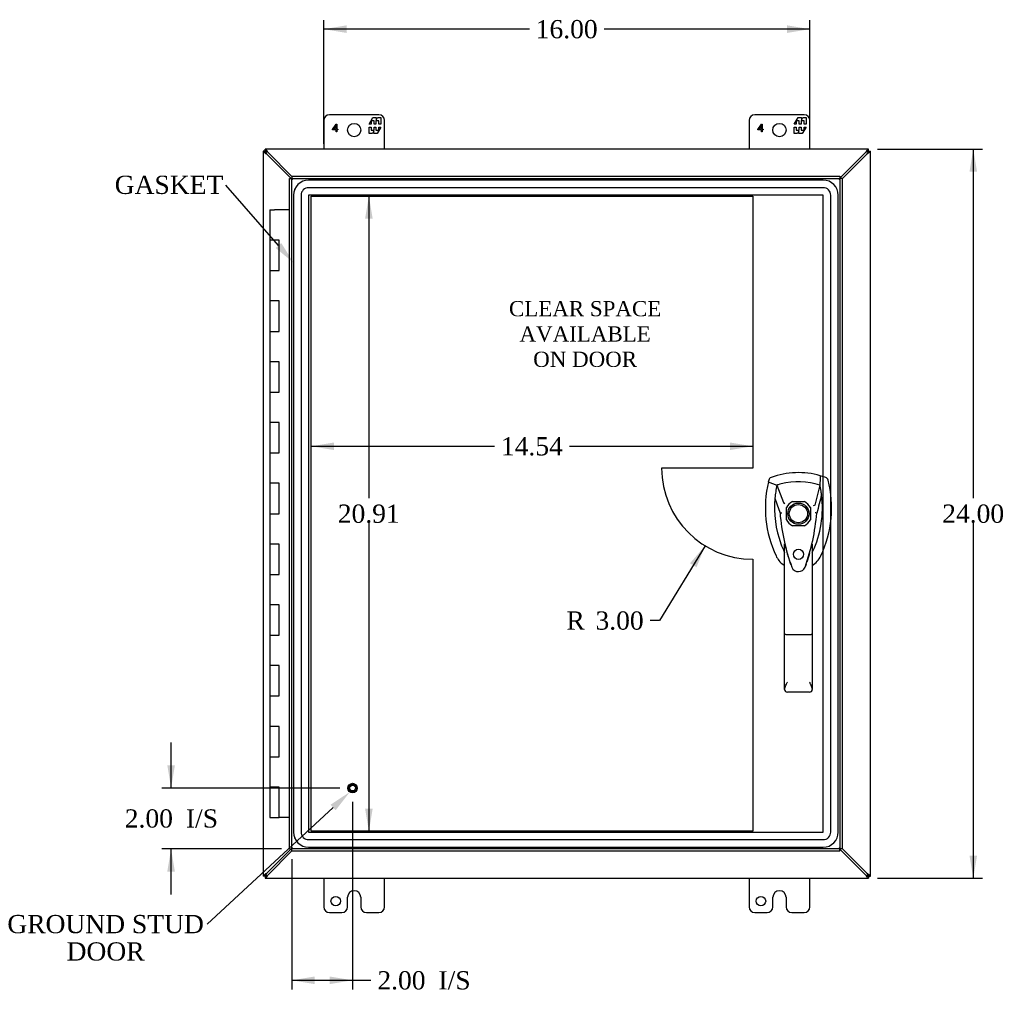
# Model space of a CAD drawing. Header units: inches. Extents: x 1 to 150, y -1 to 99.
# Tile 3 of 10: x 23 to 56, y 37 to 70. Entities that reach past the tile are written whole.
import ezdxf
from ezdxf import colors
from ezdxf.entities.mleader import LeaderData, LeaderLine
from ezdxf.enums import TextEntityAlignment as Align
from ezdxf.lldxf.tags import DXFTag
from ezdxf.math import Vec2, Vec3

# ---------------------------------------------------------------- set-up
doc = ezdxf.new("R2010")
doc.units = ezdxf.units.IN
doc.header["$MEASUREMENT"] = 0
for name, color, linetype in [('COM48564', 7, 'Continuous'), ('COM70220', 7, 'Continuous'), ('COM70653-2', 7, 'Continuous'), ('Default', 7, 'Continuous'), ('DV5_Default', 7, 'Continuous'), ('FET07720', 7, 'Continuous'), ('HAN86294', 7, 'Continuous'), ('HNG10620-20B', 7, 'Continuous'), ('HNG10620-20C', 7, 'Continuous'), ('STD26258', 7, 'Continuous')]:
    doc.layers.add(name, color=color, linetype=linetype)
doc.styles.add('SEACAD_Times_New_Roman', font='times.ttf')
tags = doc.linetypes.add('HIDDEN2', pattern=[0.1875, 0.125, -0.0625]).pattern_tags.tags
tags[6:7] = [DXFTag(74, 4), DXFTag(75, 0), DXFTag(340, '0'), DXFTag(46, 0.0), DXFTag(50, 0.0), DXFTag(44, 0.0), DXFTag(45, 0.0)]
tags[4:5] = [DXFTag(74, 4), DXFTag(75, 0), DXFTag(340, '0'), DXFTag(46, 0.0), DXFTag(50, 0.0), DXFTag(44, 0.0), DXFTag(45, 0.0)]
doc.dimstyles.new('HAMMOND_(STH_-_120x80)', dxfattribs={"dimtxt": 0.6, "dimasz": 0.75, "dimexe": 0.3, "dimexo": 0.3, "dimgap": 0.15, "dimtad": 0, "dimtih": 1, "dimtoh": 1, "dimzin": 0, "dimdsep": 46, "dimtxsty": 'SEACAD_Times_New_Roman', "dimblk1": '_SE_FILLED', "dimblk2": '_SE_FILLED', "dimsah": 1, "dimcen": 0.3, "dimadec": 0, "dimazin": 0, "dimtfac": 0.8, "dimtofl": 0, "dimtmove": 0, "dimatfit": 3, "dimfxl": 1, "dimtolj": 1, "dimtzin": 0, "dimarcsym": 0})

# ---------------------------------------------------------------- blocks, each defined once
blk = doc.blocks.new('SE4')
at = {"layer": 'COM48564', "color": 7, "linetype": 'Continuous'}
for p, q in [((31.48, 65.189), (31.48, 65.183)), ((31.552, 65.189), (31.48, 65.189)), ((31.552, 65.183), (31.48, 65.183)), ((31.48, 65.183), (31.48, 41.339)), ((31.552, 65.189), (31.552, 65.261)), ((31.558, 65.261), (31.552, 65.261)), ((31.552, 65.183), (31.552, 65.189)), ((31.552, 65.189), (31.558, 65.189)), ((31.552, 65.189), (31.554, 65.187)), ((31.552, 65.189), (31.554, 65.187)), ((31.569, 65.172), (31.555, 65.187)), ((31.569, 65.172), (31.555, 65.187)), ((31.558, 65.189), (31.558, 65.261)), ((51.402, 65.261), (31.558, 65.261)), ((31.569, 65.172), (31.588, 65.153)), ((31.569, 65.172), (31.588, 65.153)), ((51.391, 65.172), (51.372, 65.153)), ((51.391, 65.172), (51.372, 65.153)), ((51.391, 65.172), (51.406, 65.187)), ((51.391, 65.172), (51.406, 65.187)), ((51.408, 65.261), (51.402, 65.261)), ((51.402, 65.189), (51.402, 65.261)), ((51.402, 65.189), (51.408, 65.189)), ((51.408, 65.189), (51.406, 65.187)), ((51.408, 65.189), (51.406, 65.187)), ((51.408, 65.189), (51.408, 65.261)), ((51.408, 65.189), (51.48, 65.189)), ((51.408, 65.189), (51.408, 65.183)), ((51.408, 65.183), (51.48, 65.183)), ((51.48, 65.183), (51.48, 65.189)), ((51.48, 41.339), (51.48, 65.183)), ((31.588, 65.106), (32.403, 64.292)), ((32.427, 64.361), (31.635, 65.153)), ((51.325, 65.153), (50.471, 64.299)), ((50.543, 64.277), (51.372, 65.106)), ((32.403, 42.231), (31.588, 41.416)), ((31.635, 41.369), (32.427, 42.161)), ((50.471, 42.223), (51.325, 41.369)), ((51.372, 41.416), (50.543, 42.245)), ((31.552, 41.339), (31.48, 41.339)), ((31.48, 41.339), (31.48, 41.333)), ((31.552, 41.333), (31.48, 41.333)), ((31.552, 41.333), (31.552, 41.339)), ((31.552, 41.333), (31.554, 41.335)), ((31.552, 41.333), (31.554, 41.335)), ((31.558, 41.333), (31.552, 41.333)), ((31.552, 41.333), (31.552, 41.261)), ((31.552, 41.261), (31.558, 41.261)), ((31.569, 41.35), (31.555, 41.336)), ((31.569, 41.35), (31.555, 41.336)), ((31.558, 41.333), (31.558, 41.261)), ((31.558, 41.261), (51.402, 41.261)), ((31.569, 41.35), (31.588, 41.369)), ((31.569, 41.35), (31.588, 41.369)), ((51.391, 41.35), (51.372, 41.369)), ((51.391, 41.35), (51.372, 41.369)), ((51.391, 41.35), (51.406, 41.336)), ((51.391, 41.35), (51.406, 41.336)), ((51.402, 41.333), (51.402, 41.261)), ((51.408, 41.333), (51.402, 41.333)), ((51.402, 41.261), (51.408, 41.261)), ((51.408, 41.333), (51.406, 41.335)), ((51.408, 41.333), (51.406, 41.335)), ((51.408, 41.339), (51.408, 41.333)), ((51.408, 41.339), (51.48, 41.339)), ((51.408, 41.333), (51.48, 41.333)), ((51.408, 41.333), (51.408, 41.261)), ((51.48, 41.333), (51.48, 41.339))]:
    blk.add_line(p, q, dxfattribs=at)
for centre, radius, start, end in [((31.796, 65.537), 0.479, 232.0287, 244.2304), ((31.846, 65.279), 0.311, 202.5678, 213.8272), ((31.204, 64.945), 0.479, 25.7696, 37.9713), ((31.462, 64.895), 0.311, 56.1728, 67.4323), ((51.756, 64.945), 0.479, 142.0287, 154.2304), ((51.498, 64.895), 0.311, 112.5678, 123.8272), ((51.164, 65.537), 0.479, 295.7696, 307.9713), ((51.114, 65.279), 0.311, 326.1728, 337.4322), ((31.796, 40.985), 0.479, 115.7696, 127.9713), ((31.846, 41.243), 0.311, 146.1728, 157.4323), ((31.204, 41.577), 0.479, 322.0287, 334.2304), ((31.462, 41.627), 0.311, 292.5678, 303.8272), ((51.756, 41.577), 0.479, 205.7696, 217.9713), ((51.498, 41.627), 0.311, 236.1728, 247.4322), ((51.164, 40.985), 0.479, 52.0287, 64.2304), ((51.114, 41.243), 0.311, 22.5678, 33.8272)]:
    blk.add_arc(centre, radius, start, end, dxfattribs=at)
for points, knots in [([(31.48, 65.183), (31.48, 65.181), (31.483, 65.178), (31.49, 65.17), (31.496, 65.165), (31.502, 65.16)], [0, 0, 0, 0, 0.5, 0.5, 1, 1, 1, 1]), ([(31.552, 65.183), (31.552, 65.183), (31.552, 65.181), (31.553, 65.179), (31.553, 65.176), (31.554, 65.174), (31.555, 65.171), (31.557, 65.167), (31.558, 65.164), (31.559, 65.161), (31.559, 65.16)], [0, 0, 0, 0, 0.113673, 0.230274, 0.350025, 0.473088, 0.599577, 0.729554, 0.863038, 1, 1, 1, 1]), ([(31.569, 65.172), (31.567, 65.17), (31.565, 65.169), (31.562, 65.169), (31.561, 65.169), (31.559, 65.17), (31.558, 65.171), (31.556, 65.174), (31.556, 65.176), (31.554, 65.182), (31.554, 65.184), (31.554, 65.187)], [0, 0, 0, 0, 0.25, 0.25, 0.375, 0.375, 0.5, 0.5, 0.75, 0.75, 1, 1, 1, 1]), ([(31.554, 65.187), (31.557, 65.187), (31.56, 65.187), (31.565, 65.186), (31.567, 65.185), (31.571, 65.182), (31.573, 65.181), (31.573, 65.176), (31.571, 65.174), (31.569, 65.172)], [0, 0, 0, 0, 0.25, 0.25, 0.5, 0.5, 0.75, 0.75, 1, 1, 1, 1]), ([(31.582, 65.24), (31.576, 65.245), (31.572, 65.251), (31.564, 65.259), (31.56, 65.261), (31.558, 65.261)], [0, 0, 0, 0, 0.5, 0.5, 1, 1, 1, 1]), ([(31.582, 65.182), (31.58, 65.182), (31.578, 65.183), (31.574, 65.185), (31.571, 65.186), (31.568, 65.187), (31.565, 65.188), (31.562, 65.189), (31.56, 65.189), (31.559, 65.189), (31.558, 65.189)], [0, 0, 0, 0, 0.136962, 0.270446, 0.400423, 0.526912, 0.649975, 0.769726, 0.886327, 1, 1, 1, 1]), ([(51.402, 65.261), (51.4, 65.261), (51.397, 65.259), (51.389, 65.251), (51.384, 65.245), (51.379, 65.24)], [0, 0, 0, 0, 0.5, 0.5, 1, 1, 1, 1]), ([(51.402, 65.189), (51.402, 65.189), (51.4, 65.189), (51.398, 65.189), (51.395, 65.188), (51.393, 65.187), (51.389, 65.186), (51.386, 65.185), (51.383, 65.183), (51.38, 65.182), (51.379, 65.182)], [0, 0, 0, 0, 0.113673, 0.230274, 0.350025, 0.473088, 0.599577, 0.729554, 0.863038, 1, 1, 1, 1]), ([(51.391, 65.172), (51.389, 65.174), (51.388, 65.176), (51.388, 65.181), (51.389, 65.182), (51.393, 65.185), (51.395, 65.186), (51.401, 65.187), (51.403, 65.187), (51.406, 65.187)], [0, 0, 0, 0, 0.25, 0.25, 0.5, 0.5, 0.75, 0.75, 1, 1, 1, 1]), ([(51.406, 65.187), (51.406, 65.184), (51.406, 65.182), (51.405, 65.176), (51.404, 65.174), (51.401, 65.17), (51.4, 65.169), (51.395, 65.169), (51.393, 65.17), (51.391, 65.172)], [0, 0, 0, 0, 0.25, 0.25, 0.5, 0.5, 0.75, 0.75, 1, 1, 1, 1]), ([(51.401, 65.16), (51.401, 65.161), (51.402, 65.164), (51.404, 65.167), (51.405, 65.171), (51.406, 65.174), (51.407, 65.176), (51.408, 65.179), (51.408, 65.181), (51.408, 65.183), (51.408, 65.183)], [0, 0, 0, 0, 0.136962, 0.270446, 0.400423, 0.526912, 0.649975, 0.769726, 0.886327, 1, 1, 1, 1]), ([(51.459, 65.16), (51.464, 65.165), (51.47, 65.17), (51.478, 65.178), (51.48, 65.181), (51.48, 65.183)], [0, 0, 0, 0, 0.5, 0.5, 1, 1, 1, 1]), ([(31.502, 41.363), (31.496, 41.357), (31.49, 41.353), (31.483, 41.345), (31.48, 41.342), (31.48, 41.339)], [0, 0, 0, 0, 0.5, 0.5, 1, 1, 1, 1]), ([(31.559, 41.363), (31.559, 41.361), (31.558, 41.359), (31.557, 41.355), (31.555, 41.352), (31.554, 41.349), (31.553, 41.346), (31.553, 41.343), (31.552, 41.341), (31.552, 41.34), (31.552, 41.339)], [0, 0, 0, 0, 0.136962, 0.270446, 0.400423, 0.526912, 0.649975, 0.769726, 0.886327, 1, 1, 1, 1]), ([(31.554, 41.335), (31.554, 41.338), (31.554, 41.341), (31.556, 41.346), (31.556, 41.348), (31.559, 41.352), (31.561, 41.354), (31.565, 41.354), (31.567, 41.352), (31.569, 41.35)], [0, 0, 0, 0, 0.25, 0.25, 0.5, 0.5, 0.75, 0.75, 1, 1, 1, 1]), ([(31.569, 41.35), (31.571, 41.348), (31.573, 41.346), (31.573, 41.342), (31.571, 41.34), (31.567, 41.337), (31.565, 41.337), (31.56, 41.336), (31.557, 41.335), (31.554, 41.335)], [0, 0, 0, 0, 0.25, 0.25, 0.5, 0.5, 0.75, 0.75, 1, 1, 1, 1]), ([(31.558, 41.333), (31.559, 41.333), (31.56, 41.333), (31.562, 41.334), (31.565, 41.334), (31.568, 41.335), (31.571, 41.336), (31.574, 41.338), (31.578, 41.339), (31.58, 41.34), (31.582, 41.34)], [0, 0, 0, 0, 0.113673, 0.230274, 0.350025, 0.473088, 0.599577, 0.729554, 0.863038, 1, 1, 1, 1]), ([(31.558, 41.261), (31.56, 41.261), (31.564, 41.264), (31.572, 41.271), (31.576, 41.277), (31.582, 41.283)], [0, 0, 0, 0, 0.5, 0.5, 1, 1, 1, 1]), ([(51.379, 41.34), (51.38, 41.34), (51.383, 41.339), (51.386, 41.338), (51.389, 41.336), (51.393, 41.335), (51.395, 41.334), (51.398, 41.334), (51.4, 41.333), (51.402, 41.333), (51.402, 41.333)], [0, 0, 0, 0, 0.136962, 0.270446, 0.400423, 0.526912, 0.649975, 0.769726, 0.886327, 1, 1, 1, 1]), ([(51.379, 41.283), (51.384, 41.277), (51.389, 41.271), (51.397, 41.264), (51.4, 41.261), (51.402, 41.261)], [0, 0, 0, 0, 0.5, 0.5, 1, 1, 1, 1]), ([(51.406, 41.335), (51.403, 41.335), (51.401, 41.336), (51.395, 41.337), (51.393, 41.337), (51.389, 41.34), (51.388, 41.342), (51.388, 41.346), (51.389, 41.348), (51.391, 41.35)], [0, 0, 0, 0, 0.25, 0.25, 0.5, 0.5, 0.75, 0.75, 1, 1, 1, 1]), ([(51.391, 41.35), (51.393, 41.352), (51.395, 41.354), (51.4, 41.354), (51.401, 41.352), (51.404, 41.348), (51.405, 41.346), (51.406, 41.341), (51.406, 41.338), (51.406, 41.335)], [0, 0, 0, 0, 0.25, 0.25, 0.5, 0.5, 0.75, 0.75, 1, 1, 1, 1]), ([(51.408, 41.339), (51.408, 41.34), (51.408, 41.341), (51.408, 41.343), (51.407, 41.346), (51.406, 41.349), (51.405, 41.352), (51.404, 41.355), (51.402, 41.359), (51.401, 41.361), (51.401, 41.363)], [0, 0, 0, 0, 0.113673, 0.230274, 0.350025, 0.473088, 0.599577, 0.729554, 0.863038, 1, 1, 1, 1]), ([(51.48, 41.339), (51.48, 41.342), (51.478, 41.345), (51.47, 41.353), (51.464, 41.357), (51.459, 41.363)], [0, 0, 0, 0, 0.5, 0.5, 1, 1, 1, 1])]:
    blk.add_open_spline(points, degree=3, knots=knots, dxfattribs=at)
at = {"layer": 'COM70220', "color": 7, "linetype": 'HIDDEN2'}
for p, q in [((49.918, 64.239), (32.98, 64.239)), ((49.918, 64.238), (32.98, 64.238)), ((49.918, 63.989), (32.98, 63.989)), ((32.48, 63.739), (32.48, 42.784)), ((32.481, 63.739), (32.481, 42.784)), ((32.73, 63.739), (32.73, 42.784)), ((32.979, 63.739), (32.979, 42.784)), ((49.918, 63.74), (32.98, 63.74)), ((49.918, 63.739), (32.98, 63.739)), ((32.98, 63.739), (32.98, 42.784)), ((49.918, 42.784), (49.918, 63.739)), ((49.919, 42.784), (49.919, 63.739)), ((50.168, 42.784), (50.168, 63.739)), ((50.417, 42.784), (50.417, 63.739)), ((50.418, 42.784), (50.418, 63.739)), ((32.98, 42.784), (49.918, 42.784)), ((32.98, 42.783), (49.918, 42.783)), ((32.98, 42.534), (49.918, 42.534)), ((32.98, 42.285), (49.918, 42.285)), ((32.98, 42.284), (49.918, 42.284))]:
    blk.add_line(p, q, dxfattribs=at)
for centre, radius, start, end in [((32.98, 63.739), 0.5, 90, 180), ((32.98, 63.739), 0.499, 90, 180), ((49.918, 63.739), 0.5, 0, 90), ((49.918, 63.739), 0.499, 0, 90), ((32.98, 63.739), 0.25, 90, 180), ((49.918, 63.739), 0.25, 0, 90), ((32.98, 63.739), 0.001, 90, 180), ((49.918, 63.739), 0.001, 0, 90), ((32.98, 42.784), 0.5, 180, 270), ((32.98, 42.784), 0.499, 180, 270), ((32.98, 42.784), 0.25, 180, 270), ((32.98, 42.784), 0.001, 180, 270), ((49.918, 42.784), 0.5, 270, 0), ((49.918, 42.784), 0.001, 270, 0), ((49.918, 42.784), 0.25, 270, 0), ((49.918, 42.784), 0.499, 270, 0)]:
    blk.add_arc(centre, radius, start, end, dxfattribs=at)
at = {"layer": 'COM70653-2', "color": 7, "linetype": 'Continuous'}
for p, q in [((32.355, 64.292), (32.427, 64.292)), ((32.355, 42.231), (32.355, 64.292)), ((32.427, 64.364), (32.427, 64.292)), ((32.427, 64.364), (50.471, 64.364)), ((32.427, 64.292), (32.463, 64.256)), ((32.427, 64.292), (32.463, 64.256)), ((50.471, 64.292), (50.435, 64.256)), ((50.471, 64.292), (50.435, 64.256)), ((50.471, 64.364), (50.471, 64.292)), ((50.543, 64.292), (50.471, 64.292)), ((50.543, 64.292), (50.543, 42.231)), ((32.355, 42.231), (32.427, 42.231)), ((32.427, 42.231), (32.463, 42.267)), ((32.427, 42.231), (32.463, 42.267)), ((32.427, 42.159), (32.427, 42.231)), ((50.471, 42.159), (32.427, 42.159)), ((50.471, 42.231), (50.435, 42.267)), ((50.471, 42.231), (50.435, 42.267)), ((50.471, 42.159), (50.471, 42.231)), ((50.543, 42.231), (50.471, 42.231))]:
    blk.add_line(p, q, dxfattribs=at)
at = {"layer": 'COM70653-2', "color": 7, "linetype": 'HIDDEN2'}
for p, q in [((32.427, 64.292), (50.471, 64.292)), ((32.427, 42.231), (32.427, 64.292)), ((50.471, 64.292), (50.471, 42.231)), ((48.907, 53.657), (49.304, 53.657)), ((48.71, 53.063), (48.71, 53.46)), ((49.501, 53.46), (49.501, 53.063)), ((49.304, 52.866), (48.907, 52.866)), ((50.471, 42.231), (32.427, 42.231))]:
    blk.add_line(p, q, dxfattribs=at)
blk.add_circle((49.105, 51.923), 0.167, dxfattribs=at)
for radius, start, end in [(0.443, 116.6472, 153.3528), (0.443, 26.6472, 63.3528), (0.442, 206.6472, 243.3528), (0.442, 296.6472, 333.3528)]:
    blk.add_arc((49.105, 53.261), radius, start, end, dxfattribs=at)
at = {"layer": 'DV5_Default', "color": 7, "linetype": 'HIDDEN2'}
for p, q in [((33.066, 63.715), (47.602, 63.715)), ((33.066, 42.808), (33.066, 63.715)), ((47.602, 63.715), (47.602, 54.761)), ((47.602, 54.761), (44.602, 54.761)), ((47.602, 51.761), (47.602, 42.808)), ((47.602, 42.808), (33.066, 42.808))]:
    blk.add_line(p, q, dxfattribs=at)
blk.add_arc((47.602, 54.761), 3, 180, 270, dxfattribs=at)
at = {"layer": 'FET07720', "color": 7, "linetype": 'Continuous'}
for p, q in [((33.48, 66.199), (33.48, 65.261)), ((35.293, 66.386), (33.668, 66.386)), ((34.97, 66.081), (35.092, 66.293)), ((35.133, 66.187), (35.034, 66.187)), ((35.034, 66.187), (35.034, 66.081)), ((35.092, 66.293), (35.201, 66.293)), ((35.133, 66.081), (35.133, 66.187)), ((35.291, 66.187), (35.192, 66.187)), ((35.192, 66.187), (35.192, 66.081)), ((35.201, 66.293), (35.201, 66.216)), ((35.201, 66.216), (35.246, 66.293)), ((35.246, 66.293), (35.355, 66.293)), ((35.291, 66.081), (35.291, 66.187)), ((35.355, 66.293), (35.355, 66.081)), ((35.48, 65.261), (35.48, 66.199)), ((47.48, 66.199), (47.48, 65.261)), ((49.293, 66.386), (47.668, 66.386)), ((48.97, 66.081), (49.092, 66.293)), ((49.133, 66.187), (49.034, 66.187)), ((49.034, 66.187), (49.034, 66.081)), ((49.092, 66.293), (49.201, 66.293)), ((49.133, 66.081), (49.133, 66.187)), ((49.291, 66.187), (49.192, 66.187)), ((49.192, 66.187), (49.192, 66.081)), ((49.201, 66.293), (49.201, 66.216)), ((49.201, 66.216), (49.246, 66.293)), ((49.246, 66.293), (49.355, 66.293)), ((49.291, 66.081), (49.291, 66.187)), ((49.355, 66.293), (49.355, 66.081)), ((49.48, 65.261), (49.48, 66.199)), ((33.77, 65.903), (33.889, 66.074)), ((33.77, 65.889), (33.77, 65.903)), ((33.886, 65.889), (33.77, 65.889)), ((33.886, 66.035), (33.798, 65.91)), ((33.798, 65.91), (33.886, 65.91)), ((33.886, 65.91), (33.886, 66.035)), ((33.886, 65.824), (33.886, 65.889)), ((33.906, 65.824), (33.886, 65.824)), ((33.889, 66.074), (33.906, 66.074)), ((33.906, 66.074), (33.906, 65.91)), ((33.906, 65.91), (33.941, 65.91)), ((33.941, 65.889), (33.906, 65.889)), ((33.906, 65.889), (33.906, 65.824)), ((33.941, 65.91), (33.941, 65.889)), ((35.034, 66.081), (34.97, 66.081)), ((34.97, 65.771), (34.97, 65.984)), ((34.97, 65.984), (35.034, 65.984)), ((35.034, 65.984), (35.034, 65.878)), ((35.034, 65.878), (35.133, 65.878)), ((35.124, 65.849), (35.079, 65.771)), ((35.124, 65.771), (35.124, 65.849)), ((35.192, 66.081), (35.133, 66.081)), ((35.133, 65.878), (35.133, 65.984)), ((35.133, 65.984), (35.192, 65.984)), ((35.192, 65.984), (35.192, 65.878)), ((35.192, 65.878), (35.291, 65.878)), ((35.355, 65.984), (35.233, 65.771)), ((35.355, 66.081), (35.291, 66.081)), ((35.291, 65.878), (35.291, 65.984)), ((35.291, 65.984), (35.355, 65.984)), ((47.77, 65.903), (47.889, 66.074)), ((47.77, 65.889), (47.77, 65.903)), ((47.886, 65.889), (47.77, 65.889)), ((47.886, 66.035), (47.798, 65.91)), ((47.798, 65.91), (47.886, 65.91)), ((47.886, 65.91), (47.886, 66.035)), ((47.886, 65.824), (47.886, 65.889)), ((47.906, 65.824), (47.886, 65.824)), ((47.889, 66.074), (47.906, 66.074)), ((47.906, 66.074), (47.906, 65.91)), ((47.906, 65.91), (47.941, 65.91)), ((47.941, 65.889), (47.906, 65.889)), ((47.906, 65.889), (47.906, 65.824)), ((47.941, 65.91), (47.941, 65.889)), ((49.034, 66.081), (48.97, 66.081)), ((48.97, 65.771), (48.97, 65.984)), ((48.97, 65.984), (49.034, 65.984)), ((49.034, 65.984), (49.034, 65.878)), ((49.034, 65.878), (49.133, 65.878)), ((49.124, 65.849), (49.079, 65.771)), ((49.124, 65.771), (49.124, 65.849)), ((49.192, 66.081), (49.133, 66.081)), ((49.133, 65.878), (49.133, 65.984)), ((49.133, 65.984), (49.192, 65.984)), ((49.192, 65.984), (49.192, 65.878)), ((49.192, 65.878), (49.291, 65.878)), ((49.355, 65.984), (49.233, 65.771)), ((49.355, 66.081), (49.291, 66.081)), ((49.291, 65.878), (49.291, 65.984)), ((49.291, 65.984), (49.355, 65.984)), ((35.079, 65.771), (34.97, 65.771)), ((35.233, 65.771), (35.124, 65.771)), ((49.079, 65.771), (48.97, 65.771)), ((49.233, 65.771), (49.124, 65.771)), ((33.48, 41.261), (33.48, 40.324)), ((35.48, 40.324), (35.48, 41.261)), ((47.48, 41.261), (47.48, 40.324)), ((49.48, 40.324), (49.48, 41.261)), ((34.48, 40.854), (34.48, 40.854)), ((48.48, 40.854), (48.48, 40.854)), ((34.262, 40.324), (34.262, 40.636)), ((34.698, 40.636), (34.698, 40.324)), ((48.262, 40.324), (48.262, 40.636)), ((48.698, 40.636), (48.698, 40.324)), ((33.668, 40.136), (34.074, 40.136)), ((34.886, 40.136), (35.293, 40.136)), ((47.668, 40.136), (48.074, 40.136)), ((48.886, 40.136), (49.293, 40.136))]:
    blk.add_line(p, q, dxfattribs=at)
for centre, radius in [((34.48, 65.886), 0.219), ((48.48, 65.886), 0.219), ((33.871, 40.511), 0.156), ((47.871, 40.511), 0.156)]:
    blk.add_circle(centre, radius, dxfattribs=at)
for centre, radius, start, end in [((33.668, 66.199), 0.188, 90, 180), ((35.293, 66.199), 0.188, 0, 90), ((47.668, 66.199), 0.188, 90, 180), ((49.293, 66.199), 0.187, 0, 90), ((34.48, 40.636), 0.218, 90, 180), ((34.48, 40.636), 0.218, 0, 90), ((48.48, 40.636), 0.218, 90, 180), ((48.48, 40.636), 0.218, 0, 90), ((33.668, 40.324), 0.188, 180, 270), ((34.074, 40.324), 0.188, 270, 0), ((34.886, 40.324), 0.188, 180, 270), ((35.293, 40.324), 0.188, 270, 0), ((47.668, 40.324), 0.188, 180, 270), ((48.074, 40.324), 0.188, 270, 0), ((48.886, 40.324), 0.188, 180, 270), ((49.293, 40.324), 0.188, 270, 0)]:
    blk.add_arc(centre, radius, start, end, dxfattribs=at)
at = {"layer": 'HAN86294', "color": 7, "linetype": 'Continuous'}
for p, q in [((50.004, 54.45), (49.824, 54.509)), ((48.129, 54.363), (48.114, 54.304)), ((48.114, 54.304), (48.398, 54.199)), ((48.398, 54.199), (48.613, 53.627)), ((49.812, 54.199), (49.648, 53.543)), ((48.613, 53.627), (48.659, 53.593)), ((48.499, 53.278), (48.5, 53.278)), ((49.71, 53.282), (49.711, 53.282)), ((48.65, 49.284), (48.65, 52.262)), ((49.56, 52.261), (49.56, 49.284)), ((49.56, 51.977), (49.566, 51.989)), ((48.857, 51.585), (48.859, 51.58)), ((49.327, 51.507), (49.33, 51.514)), ((48.65, 47.476), (48.65, 49.284)), ((49.47, 49.278), (48.74, 49.278)), ((49.56, 49.284), (49.56, 47.476)), ((49.47, 47.386), (48.74, 47.386))]:
    blk.add_line(p, q, dxfattribs=at)
for radius in [0.35, 0.3]:
    blk.add_circle((49.105, 53.261), radius, dxfattribs=at)
for centre, radius, start, end in [((49.105, 52.027), 2.585, 73.8589, 110.3492), ((51.737, 53.452), 3.721, 166.7532, 205.1027), ((51.737, 53.452), 3.421, 167.3846, 174.7018), ((49.105, 52.027), 2.285, 106.8385, 108.0343), ((49.105, 52.027), 2.285, 104.4503, 106.8385), ((49.105, 52.027), 2.285, 71.9657, 104.4503), ((46.474, 53.452), 3.421, 10.1138, 12.6154), ((46.474, 53.452), 3.421, 334.8973, 7.2824), ((46.474, 53.452), 3.421, 8.519, 10.1138), ((46.474, 53.452), 3.421, 7.2824, 8.519), ((51.737, 53.452), 3.421, 174.7018, 200.2077), ((62.469, 26.834), 29.627, 115.6418, 115.7539), ((55.347, 53.847), 6.872, 184.7542, 199.9908), ((48.588, 51.93), 1.35, 91.2336, 93.7696), ((42.667, 53.877), 7.068, 340.3478, 355.1696), ((49.646, 52.493), 0.791, 85.3077, 89.6394), ((51.737, 53.452), 3.421, 200.2077, 205.1027), ((47.121, 51.657), 1.646, 10.2772, 21.6468), ((49.046, 52.191), 0.45, 205.1027, 208.4225), ((49.164, 52.191), 0.45, 331.5775, 334.8973), ((49.164, 52.191), 0.75, 301.8486, 334.8973), ((49.046, 52.191), 0.75, 233.4788, 238.1514), ((49.106, 51.587), 0.234, 202.2802, 338.2167), ((48.74, 47.476), 0.0903, 180.0017, 181.1154), ((48.74, 47.476), 0.09, 181.1172, 270), ((49.47, 47.476), 0.09, 270, 358.8828), ((49.47, 47.476), 0.0903, 358.8846, 359.9983)]:
    blk.add_arc(centre, radius, start, end, dxfattribs=at)
for points in [[(49.824, 54.509), (49.82, 54.406), (49.816, 54.302), (49.812, 54.199)], [(48.206, 54.45), (48.169, 54.436), (48.139, 54.402), (48.129, 54.363)], [(50.082, 54.363), (50.072, 54.402), (50.042, 54.436), (50.004, 54.45)], [(49.867, 53.885), (49.815, 53.684), (49.763, 53.483), (49.711, 53.282)], [(48.33, 53.768), (48.386, 53.604), (48.443, 53.441), (48.499, 53.278)], [(48.367, 51.873), (48.419, 51.761), (48.5, 51.662), (48.6, 51.588)], [(48.77, 51.848), (48.76, 51.882), (48.75, 51.916), (48.74, 51.95)], [(49.47, 51.949), (49.443, 51.852), (49.413, 51.756), (49.381, 51.66)], [(48.857, 51.585), (48.848, 51.609), (48.84, 51.634), (48.831, 51.658)], [(49.359, 51.595), (49.349, 51.568), (49.339, 51.541), (49.329, 51.514)]]:
    blk.add_open_spline(points, degree=3, dxfattribs=at)
for points, knots in [([(49.844, 51.873), (50.024, 52.258), (50.138, 52.674), (50.219, 53.521), (50.186, 53.951), (50.082, 54.363)], [0, 0, 0, 0, 0.5, 0.5, 1, 1, 1, 1]), ([(49.47, 51.949), (49.487, 52.006), (49.502, 52.064), (49.526, 52.149), (49.533, 52.178), (49.545, 52.218), (49.549, 52.232), (49.554, 52.25), (49.556, 52.255), (49.559, 52.263), (49.56, 52.264), (49.56, 52.261)], [0, 0, 0, 0, 0.5, 0.5, 0.75, 0.75, 0.875, 0.875, 0.9375, 0.9375, 1, 1, 1, 1]), ([(48.74, 49.278), (48.734, 49.278), (48.728, 49.278), (48.717, 49.279), (48.711, 49.279), (48.7, 49.279), (48.695, 49.279), (48.685, 49.28), (48.681, 49.28), (48.668, 49.281), (48.661, 49.281), (48.655, 49.282), (48.653, 49.283), (48.651, 49.283), (48.65, 49.284), (48.65, 49.284)], [0, 0, 0, 0, 0.125, 0.125, 0.25, 0.25, 0.375, 0.375, 0.5, 0.5, 0.75, 0.75, 0.875, 0.875, 1, 1, 1, 1]), ([(49.56, 49.284), (49.56, 49.284), (49.56, 49.283), (49.557, 49.283), (49.556, 49.282), (49.549, 49.281), (49.542, 49.281), (49.53, 49.28), (49.525, 49.28), (49.515, 49.279), (49.51, 49.279), (49.499, 49.279), (49.493, 49.279), (49.482, 49.278), (49.476, 49.278), (49.47, 49.278)], [0, 0, 0, 0, 0.125, 0.125, 0.25, 0.25, 0.5, 0.5, 0.625, 0.625, 0.75, 0.75, 0.875, 0.875, 1, 1, 1, 1]), ([(48.65, 47.474), (48.65, 47.49), (48.654, 47.507), (48.663, 47.535), (48.666, 47.544), (48.674, 47.564), (48.678, 47.574), (48.69, 47.605), (48.7, 47.626), (48.714, 47.659), (48.72, 47.671), (48.73, 47.694), (48.735, 47.706), (48.74, 47.718)], [0, 0, 0, 0, 0.25, 0.25, 0.375, 0.375, 0.5, 0.5, 0.75, 0.75, 0.875, 0.875, 1, 1, 1, 1]), ([(49.47, 47.718), (49.475, 47.706), (49.48, 47.694), (49.491, 47.671), (49.496, 47.659), (49.511, 47.626), (49.52, 47.605), (49.533, 47.574), (49.537, 47.564), (49.544, 47.544), (49.547, 47.535), (49.556, 47.507), (49.56, 47.49), (49.56, 47.474)], [0, 0, 0, 0, 0.125, 0.125, 0.25, 0.25, 0.5, 0.5, 0.625, 0.625, 0.75, 0.75, 1, 1, 1, 1])]:
    blk.add_open_spline(points, degree=3, knots=knots, dxfattribs=at)
at = {"layer": 'HNG10620-20B', "color": 7, "linetype": 'Continuous'}
for p, q in [((31.857, 62.261), (31.703, 62.261)), ((31.703, 62.261), (31.703, 61.261)), ((31.703, 61.261), (31.857, 61.261)), ((31.857, 60.261), (31.703, 60.261)), ((31.703, 60.261), (31.703, 59.261)), ((31.703, 59.261), (31.857, 59.261)), ((31.857, 58.261), (31.703, 58.261)), ((31.703, 58.261), (31.703, 57.261)), ((31.703, 57.261), (31.857, 57.261)), ((31.857, 56.261), (31.703, 56.261)), ((31.703, 56.261), (31.703, 55.261)), ((31.703, 55.261), (31.857, 55.261)), ((31.857, 54.261), (31.703, 54.261)), ((31.703, 54.261), (31.703, 53.261)), ((31.703, 53.261), (31.857, 53.261)), ((31.857, 52.261), (31.703, 52.261)), ((31.703, 52.261), (31.703, 51.261)), ((31.703, 51.261), (31.857, 51.261)), ((31.857, 50.261), (31.703, 50.261)), ((31.703, 50.261), (31.703, 49.261)), ((31.703, 49.261), (31.857, 49.261)), ((31.857, 48.261), (31.703, 48.261)), ((31.703, 48.261), (31.703, 47.261)), ((31.703, 47.261), (31.857, 47.261)), ((31.857, 46.261), (31.703, 46.261)), ((31.703, 46.261), (31.703, 45.261)), ((31.703, 45.261), (31.857, 45.261)), ((31.857, 44.261), (31.703, 44.261)), ((31.703, 44.261), (31.703, 43.261)), ((31.703, 43.261), (32.011, 43.261))]:
    blk.add_line(p, q, dxfattribs=at)
at = {"layer": 'HNG10620-20C', "color": 7, "linetype": 'Continuous'}
for p, q in [((31.703, 63.261), (31.857, 63.261)), ((31.703, 63.261), (31.703, 62.261)), ((32.355, 63.261), (31.857, 63.261)), ((31.857, 62.261), (31.703, 62.261)), ((32.011, 62.261), (31.857, 62.261)), ((32.011, 61.261), (32.011, 62.261)), ((31.703, 61.261), (31.857, 61.261)), ((31.703, 61.261), (31.703, 60.261)), ((31.857, 61.261), (32.011, 61.261)), ((31.857, 60.261), (31.703, 60.261)), ((32.011, 60.261), (31.857, 60.261)), ((32.011, 59.261), (32.011, 60.261)), ((31.703, 59.261), (31.857, 59.261)), ((31.703, 59.261), (31.703, 58.261)), ((31.857, 59.261), (32.011, 59.261)), ((31.857, 58.261), (31.703, 58.261)), ((32.011, 58.261), (31.857, 58.261)), ((32.011, 57.261), (32.011, 58.261)), ((31.703, 57.261), (31.857, 57.261)), ((31.703, 57.261), (31.703, 56.261)), ((31.857, 57.261), (32.011, 57.261)), ((31.857, 56.261), (31.703, 56.261)), ((32.011, 56.261), (31.857, 56.261)), ((32.011, 55.261), (32.011, 56.261)), ((31.703, 55.261), (31.857, 55.261)), ((31.703, 55.261), (31.703, 54.261)), ((31.857, 55.261), (32.011, 55.261)), ((31.857, 54.261), (31.703, 54.261)), ((32.011, 54.261), (31.857, 54.261)), ((32.011, 53.261), (32.011, 54.261)), ((31.703, 53.261), (31.857, 53.261)), ((31.703, 53.261), (31.703, 52.261)), ((31.857, 53.261), (32.011, 53.261)), ((31.857, 52.261), (31.703, 52.261)), ((32.011, 52.261), (31.857, 52.261)), ((32.011, 51.261), (32.011, 52.261)), ((31.703, 51.261), (31.857, 51.261)), ((31.703, 51.261), (31.703, 50.261)), ((31.857, 51.261), (32.011, 51.261)), ((31.857, 50.261), (31.703, 50.261)), ((32.011, 50.261), (31.857, 50.261)), ((32.011, 49.261), (32.011, 50.261)), ((31.703, 49.261), (31.857, 49.261)), ((31.703, 49.261), (31.703, 48.261)), ((31.857, 49.261), (32.011, 49.261)), ((31.857, 48.261), (31.703, 48.261)), ((32.011, 48.261), (31.857, 48.261)), ((32.011, 47.261), (32.011, 48.261)), ((31.703, 47.261), (31.857, 47.261)), ((31.703, 47.261), (31.703, 46.261)), ((31.857, 47.261), (32.011, 47.261)), ((31.857, 46.261), (31.703, 46.261)), ((32.011, 46.261), (31.857, 46.261)), ((32.011, 45.261), (32.011, 46.261)), ((31.703, 45.261), (31.857, 45.261)), ((31.703, 45.261), (31.703, 44.261)), ((31.857, 45.261), (32.011, 45.261)), ((31.857, 44.261), (31.703, 44.261)), ((32.011, 44.261), (31.857, 44.261)), ((32.011, 43.261), (32.011, 44.261)), ((32.355, 43.261), (32.011, 43.261))]:
    blk.add_line(p, q, dxfattribs=at)
at = {"layer": 'STD26258', "color": 7, "linetype": 'HIDDEN2'}
for radius in [0.156, 0.125, 0.0944]:
    blk.add_circle((34.427, 44.231), radius, dxfattribs=at)
at = {"layer": 'DV5_Default', "insert": (42.083, 60.258), "char_height": 0.5, "width": 5.1577, "attachment_point": 2}
blk.add_mtext('{\\fTimes New Roman|b0||i0||c0|p34;\\C7;\\H0.5;\\W1.;CLEAR SPACE \\P}{\\fTimes New Roman|b0||i0||c0|p34;\\C7;\\H0.5;\\W1.;AVAILABLE\\P}{\\fTimes New Roman|b0||i0||c0|p34;\\C7;\\H0.5;\\W1.;ON DOOR}', dxfattribs=at)
blk = doc.blocks.new('DMBLK7299')
at = {"layer": 'Default', "linetype": 'Continuous'}
for points in [[(54.987, 64.511), (54.862, 65.261), (54.737, 64.511)], [(54.987, 42.011), (54.737, 42.011), (54.862, 41.261)]]:
    blk.add_hatch(color=7, dxfattribs=at).paths.add_polyline_path(points)
at = {"layer": 'Default', "color": 7, "linetype": 'Continuous'}
for p, q in [((51.708, 65.261), (55.162, 65.261)), ((54.862, 65.261), (54.862, 53.771)), ((54.862, 52.961), (54.862, 41.261)), ((51.708, 41.261), (55.162, 41.261))]:
    blk.add_line(p, q, dxfattribs=at)
at = {"layer": 'Default', "color": 7, "linetype": 'Continuous', "style": 'SEACAD_Times_New_Roman'}
blk.add_text('24.00', height=0.6, dxfattribs=at).set_placement((53.839, 53.561), align=Align.TOP_LEFT)
blk = doc.blocks.new('_SE_FILLED')
at = {"color": 0}
blk.add_line((0, 0), (-1, 0), dxfattribs=at)
blk.add_solid([(0, 0), (-1, -0.1665), (-1, 0.1665), (0, 0)], dxfattribs=at)
blk = doc.blocks.new('DMBLK7300')
at = {"layer": 'Default', "linetype": 'Continuous'}
for points in [[(34.23, 69.331), (33.48, 69.206), (34.23, 69.081)], [(48.73, 69.331), (48.73, 69.081), (49.48, 69.206)]]:
    blk.add_hatch(color=7, dxfattribs=at).paths.add_polyline_path(points)
at = {"layer": 'Default', "color": 7, "linetype": 'Continuous'}
for p, q in [((33.48, 65.436), (33.48, 69.506)), ((49.48, 65.436), (49.48, 69.506)), ((40.246, 69.206), (33.48, 69.206)), ((49.48, 69.206), (42.714, 69.206))]:
    blk.add_line(p, q, dxfattribs=at)
at = {"layer": 'Default', "color": 7, "linetype": 'Continuous', "style": 'SEACAD_Times_New_Roman'}
blk.add_text('16.00', height=0.6, dxfattribs=at).set_placement((40.456, 69.506), align=Align.TOP_LEFT)
blk = doc.blocks.new('DMBLK7304')
at = {"layer": 'Default', "linetype": 'Continuous'}
for points in [[(33.177, 37.78), (33.177, 38.03), (32.427, 37.905)], [(33.677, 37.78), (34.427, 37.905), (33.677, 38.03)]]:
    blk.add_hatch(color=7, dxfattribs=at).paths.add_polyline_path(points)
at = {"layer": 'Default', "color": 7, "linetype": 'Continuous'}
for p, q in [((34.427, 43.774), (34.427, 37.605)), ((32.427, 41.895), (32.427, 37.605)), ((32.427, 37.905), (34.733, 37.905)), ((34.733, 37.905), (35.033, 37.905))]:
    blk.add_line(p, q, dxfattribs=at)
at = {"layer": 'Default', "color": 7, "linetype": 'Continuous', "style": 'SEACAD_Times_New_Roman'}
for s, p in [('I/S', (37.255, 38.205)), ('2.00', (35.243, 38.205))]:
    blk.add_text(s, height=0.6, dxfattribs=at).set_placement(p, align=Align.TOP_LEFT)
blk = doc.blocks.new('DMBLK7305')
at = {"layer": 'Default', "linetype": 'Continuous'}
for points in [[(28.327, 44.981), (28.452, 44.231), (28.577, 44.981)], [(28.327, 41.481), (28.577, 41.481), (28.452, 42.231)]]:
    blk.add_hatch(color=7, dxfattribs=at).paths.add_polyline_path(points)
at = {"layer": 'Default', "color": 7, "linetype": 'Continuous'}
for p, q in [((28.452, 44.231), (28.452, 45.731)), ((34.002, 44.231), (28.152, 44.231)), ((32.091, 42.231), (28.152, 42.231)), ((28.452, 40.731), (28.452, 42.231))]:
    blk.add_line(p, q, dxfattribs=at)
at = {"layer": 'Default', "color": 7, "linetype": 'Continuous', "style": 'SEACAD_Times_New_Roman'}
for s, p in [('2.00', (26.927, 43.531)), ('I/S', (28.939, 43.531))]:
    blk.add_text(s, height=0.6, dxfattribs=at).set_placement(p, align=Align.TOP_LEFT)
blk = doc.blocks.new('DMBLK7311')
at = {"layer": 'Default', "linetype": 'Continuous'}
for points in [[(35.089, 62.965), (34.964, 63.715), (34.839, 62.965)], [(35.089, 43.558), (34.839, 43.558), (34.964, 42.808)]]:
    blk.add_hatch(color=7, dxfattribs=at).paths.add_polyline_path(points)
at = {"layer": 'Default', "color": 7, "linetype": 'Continuous'}
for p, q in [((34.964, 63.715), (34.964, 53.771)), ((34.964, 52.961), (34.964, 42.808))]:
    blk.add_line(p, q, dxfattribs=at)
at = {"layer": 'Default', "color": 7, "linetype": 'Continuous', "style": 'SEACAD_Times_New_Roman'}
blk.add_text('20.91', height=0.6, dxfattribs=at).set_placement((33.94, 53.561), align=Align.TOP_LEFT)
blk = doc.blocks.new('DMBLK7312')
at = {"layer": 'Default', "linetype": 'Continuous'}
for points in [[(33.816, 55.354), (33.816, 55.604), (33.066, 55.479)], [(46.852, 55.354), (47.602, 55.479), (46.852, 55.604)]]:
    blk.add_hatch(color=7, dxfattribs=at).paths.add_polyline_path(points)
at = {"layer": 'Default', "color": 7, "linetype": 'Continuous'}
for p, q in [((33.066, 55.479), (39.1, 55.479)), ((41.568, 55.479), (47.602, 55.479))]:
    blk.add_line(p, q, dxfattribs=at)
at = {"layer": 'Default', "color": 7, "linetype": 'Continuous', "style": 'SEACAD_Times_New_Roman'}
blk.add_text('14.54', height=0.6, dxfattribs=at).set_placement((39.31, 55.779), align=Align.TOP_LEFT)
blk = doc.blocks.new('DMBLK7313')
at = {"layer": 'Default', "linetype": 'Continuous'}
blk.add_hatch(color=7, dxfattribs=at).paths.add_polyline_path([(45.749, 51.499), (46.034, 52.204), (45.536, 51.629)])
at = {"layer": 'Default', "color": 7, "linetype": 'Continuous'}
for p, q in [((46.034, 52.204), (44.526, 49.744)), ((44.526, 49.744), (44.226, 49.744))]:
    blk.add_line(p, q, dxfattribs=at)
at = {"layer": 'Default', "color": 7, "linetype": 'Continuous', "style": 'SEACAD_Times_New_Roman'}
for s, p in [('R', (41.467, 50.044)), ('3.00', (42.424, 50.044))]:
    blk.add_text(s, height=0.6, dxfattribs=at).set_placement(p, align=Align.TOP_LEFT)

msp = doc.modelspace()

# ---------------------------------------------------------------- block references
at = {"layer": 'Default'}
msp.add_blockref('SE4', (0, 0), dxfattribs=at)

# ---------------------------------------------------------------- dimensions: what is measured, and where the dimension line sits
at = {"layer": 'Default', "color": 7, "linetype": 'Continuous'}
dim = msp.add_linear_dim(base=(33.48, 69.206), p1=(49.48, 65.136), p2=(33.48, 65.136), text='\\A1;<>', dimstyle='HAMMOND_(STH_-_120x80)', dxfattribs=at)
dim.commit()
dim.dimension.update_dxf_attribs({"geometry": 'DMBLK7300', "text_midpoint": (41.48, 69.206), "dimtype": 160})
for base, p1, p2, angle, text, picture, middle, dimtype in [((54.862, 65.261), (51.408, 65.261), (51.408, 41.261), 270, '\\A1;<>', 'DMBLK7299', (54.862, 53.261), 161), ((34.964, 42.808), (33.066, 63.715), (47.602, 42.808), 90, '\\A1;<>', 'DMBLK7311', (34.964, 53.261), 160), ((33.066, 55.479), (33.066, 63.715), (47.602, 63.715), 0, '\\A1;<>', 'DMBLK7312', (40.334, 55.479), 161), ((28.452, 44.231), (32.391, 42.231), (34.302, 44.231), 90, '\\A1;<> I/S', 'DMBLK7305', (28.452, 43.231), 160)]:
    dim = msp.add_linear_dim(base=base, p1=p1, p2=p2, angle=angle, text=text, dimstyle='HAMMOND_(STH_-_120x80)', dxfattribs=at)
    dim.commit()
    dim.dimension.update_dxf_attribs({"geometry": picture, "text_midpoint": middle, "dimtype": dimtype})
dim = msp.add_radius_dim(center=(47.602, 54.761), mpoint=(46.034, 52.204), text='\\A1;<>', dimstyle='HAMMOND_(STH_-_120x80)', dxfattribs=at)
dim.commit()
dim.dimension.update_dxf_attribs({"geometry": 'DMBLK7313', "text_midpoint": (44.226, 49.744), "dimtype": 164})
dim = msp.add_linear_dim(base=(34.427, 37.905), p1=(32.427, 42.195), p2=(34.427, 44.074), text='\\A1;<> I/S', dimstyle='HAMMOND_(STH_-_120x80)', override={"dimtmove": 1}, dxfattribs=at)
dim.commit()
dim.dimension.update_dxf_attribs({"geometry": 'DMBLK7304', "text_midpoint": (35.033, 37.905), "dimtype": 160})

# ---------------------------------------------------------------- leaders
ml = msp.add_multileader_mtext('Standard', dxfattribs=at)
ml.set_content('{\\pxsm0.9;\\fTimes New Roman|b0||i0||c0|p34;\\W1.;GASKET\\P}', color=7)
ml.set_leader_properties()
ml.build(insert=Vec2(0, 0))
ml.multileader.update_dxf_attribs({"dogleg_length": 0, "arrow_head_size": 0.75})
ctx = ml.context
ctx.base_point, ctx.char_height, ctx.arrow_head_size, ctx.landing_gap_size = Vec3(26.506, 63.866), 0.6, 0.75, 0.21
notes = []
notes.append((ctx, [(0, (1, 1, 0), (30.25, 64.076), (-1, 0), 0, [(0, [(32.481, 61.52)], 0, [])])]))
ctx.mtext.insert = Vec3(26.596, 64.383)
ml = msp.add_multileader_mtext('Standard', dxfattribs=at)
ml.set_content('{\\pxsm0.9;\\fTimes New Roman|b0||i0||c0|p34;\\W1.;GROUND STUD\\PDOOR\\P}', color=7)
ml.set_leader_properties()
ml.build(insert=Vec2(0, 0))
ml.multileader.update_dxf_attribs({"dogleg_length": 0, "arrow_head_size": 0.75})
ctx = ml.context
ctx.base_point, ctx.char_height, ctx.arrow_head_size, ctx.landing_gap_size = Vec3(23.073, 39.538), 0.6, 0.75, 0.21
ctx.text_align_type = 1
notes.append((ctx, [(0, (1, 1, 0), (29.637, 39.748), (-1, 0), 0, [(0, [(34.337, 44.103)], 0, [])])]))
ctx.mtext.insert, ctx.mtext.alignment = Vec3(26.295, 40.055), 2
for ctx, leaders in notes:
    for number, flags, end, landing, length, lines in leaders:
        leader = LeaderData()
        leader.index, (leader.has_last_leader_line, leader.has_dogleg_vector, leader.attachment_direction) = number, flags
        leader.last_leader_point, leader.dogleg_vector, leader.dogleg_length = Vec3(end), Vec3(landing), length
        for number, points, colour, breaks in lines:
            line = LeaderLine()
            line.index, line.vertices, line.color, line.breaks = number, Vec3.list(points), colors.encode_raw_color(colour), breaks
            leader.lines.append(line)
        ctx.leaders.append(leader)

doc.saveas('drawing.dxf')
